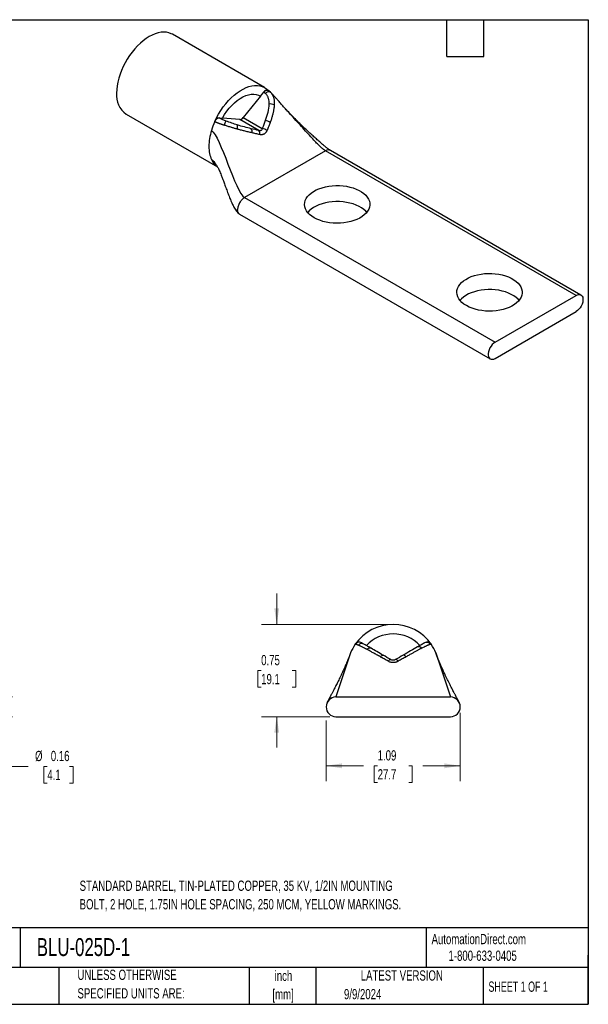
# Model space of a CAD drawing. Header units: inches. Extents: x 0.2 to 10.8, y 0.2 to 8.2.
# Tile 2 of 2: x 6.1 to 10.8, y 0.2 to 8.2. Entities that reach past the tile are written whole.
import ezdxf

# ---------------------------------------------------------------- set-up
doc = ezdxf.new("R2010")
doc.units = ezdxf.units.IN
doc.header["$MEASUREMENT"] = 0
doc.layers.add('TEXT', color=140, linetype='Continuous', lineweight=25)
doc.styles.add('SLDTEXTSTYLE0', font='TXT', dxfattribs={"width": 0.7})
doc.styles.add('SLDTEXTSTYLE1', font='TXT', dxfattribs={"width": 0.65})
doc.dimstyles.new('SLDDIMSTYLE0', dxfattribs={"dimtxt": 0.084961, "dimasz": 0.13, "dimexe": 0, "dimexo": 0.0625, "dimgap": 0.02124, "dimtad": 0, "dimtih": 1, "dimtoh": 1, "dimrnd": 1e-09, "dimzin": 12, "dimdsep": 46, "dimtxsty": 'SLDTEXTSTYLE0', "dimsah": 1, "dimcen": 0.09, "dimadec": 0, "dimazin": 3, "dimtfac": 1, "dimtofl": 0, "dimtmove": 0, "dimatfit": 3, "dimfxl": 0, "dimfrac": 2, "dimtolj": 1, "dimtzin": 12, "dimarcsym": 0})
doc.dimstyles.new('SLDDIMSTYLE2', dxfattribs={"dimtxt": 0.084961, "dimasz": 0.13, "dimexe": 0, "dimexo": 0.0625, "dimgap": 0.02124, "dimtad": 0, "dimtih": 1, "dimtoh": 1, "dimrnd": 1e-09, "dimdsep": 46, "dimtxsty": 'SLDTEXTSTYLE0', "dimsah": 1, "dimcen": 0.09, "dimadec": 0, "dimazin": 2, "dimtfac": 1, "dimtmove": 0, "dimatfit": 0, "dimfxl": 0, "dimfrac": 2, "dimtolj": 1, "dimtzin": 12, "dimarcsym": 0})

# ---------------------------------------------------------------- blocks, each defined once
blk = doc.blocks.new('_D_4')
at = {"color": 7, "linetype": 'Continuous', "lineweight": 0}
for p, q in [((5.9468, 2.7469), (5.9468, 2.9969)), ((5.6031, 2.7469), (6.0718, 2.7469)), ((5.6031, 2.5869), (6.0718, 2.5869)), ((5.9468, 2.1828), (5.9468, 2.5869)), ((6.1968, 2.1828), (5.9468, 2.1828)), ((6.3533, 2.1828), (6.3248, 2.1828)), ((6.3248, 2.1828), (6.3248, 2.0478)), ((6.5351, 2.1828), (6.5636, 2.1828)), ((6.5636, 2.1828), (6.5636, 2.0478)), ((6.3248, 2.0478), (6.3533, 2.0478)), ((6.5636, 2.0478), (6.5351, 2.0478))]:
    blk.add_line(p, q, dxfattribs=at)
at = {"color": 7, "linetype": 'Continuous', "lineweight": 18}
for points in [[(5.9468, 2.7469), (5.9668, 2.8769), (5.9268, 2.8769)], [(5.9468, 2.5869), (5.9268, 2.4569), (5.9668, 2.4569)]]:
    blk.add_solid(points, dxfattribs=at)
at = {"color": 7, "linetype": 'Continuous', "lineweight": 18, "char_height": 0.08333, "attachment_point": 1, "style": 'SLDTEXTSTYLE0'}
for s, insert in [('%%c', (6.2538, 2.3093)), ('0.16', (6.3821, 2.3093)), ('4.1', (6.3533, 2.1552))]:
    blk.add_mtext(s, dxfattribs=dict(at, insert=insert))
blk = doc.blocks.new('_D_5')
at = {"color": 7, "linetype": 'Continuous', "lineweight": 0}
for p, q in [((8.2178, 3.3369), (8.2178, 3.5869)), ((9.1144, 3.3369), (8.0928, 3.3369)), ((8.0916, 2.9619), (8.0631, 2.9619)), ((8.0631, 2.9619), (8.0631, 2.8268)), ((8.3441, 2.9619), (8.3726, 2.9619)), ((8.3726, 2.9619), (8.3726, 2.8268)), ((8.0631, 2.8268), (8.0916, 2.8268)), ((8.3726, 2.8268), (8.3441, 2.8268)), ((8.6494, 2.5869), (8.0928, 2.5869)), ((8.2178, 2.5869), (8.2178, 2.3369))]:
    blk.add_line(p, q, dxfattribs=at)
at = {"color": 7, "linetype": 'Continuous', "lineweight": 18}
for points in [[(8.2178, 3.3369), (8.2378, 3.4669), (8.1978, 3.4669)], [(8.2178, 2.5869), (8.1978, 2.4569), (8.2378, 2.4569)]]:
    blk.add_solid(points, dxfattribs=at)
at = {"color": 7, "linetype": 'Continuous', "lineweight": 18, "char_height": 0.08333, "attachment_point": 1, "style": 'SLDTEXTSTYLE0'}
for s, insert in [('0.75', (8.0916, 3.0883)), ('19.1', (8.0916, 2.9343))]:
    blk.add_mtext(s, dxfattribs=dict(at, insert=insert))
blk = doc.blocks.new('_D_6')
at = {"color": 7, "linetype": 'Continuous', "lineweight": 0}
for p, q in [((9.7094, 2.6169), (9.7094, 2.0628)), ((8.6194, 2.5569), (8.6194, 2.0628)), ((8.6194, 2.1878), (8.923, 2.1878)), ((9.0381, 2.1878), (9.0096, 2.1878)), ((9.0096, 2.1878), (9.0096, 2.0528)), ((9.2906, 2.1878), (9.3191, 2.1878)), ((9.3191, 2.1878), (9.3191, 2.0528)), ((9.7094, 2.1878), (9.4057, 2.1878)), ((9.0096, 2.0528), (9.0381, 2.0528)), ((9.3191, 2.0528), (9.2906, 2.0528))]:
    blk.add_line(p, q, dxfattribs=at)
at = {"color": 7, "linetype": 'Continuous', "lineweight": 18}
for points in [[(8.6194, 2.1878), (8.7494, 2.1678), (8.7494, 2.2078)], [(9.7094, 2.1878), (9.5794, 2.2078), (9.5794, 2.1678)]]:
    blk.add_solid(points, dxfattribs=at)
at = {"color": 7, "linetype": 'Continuous', "lineweight": 18, "char_height": 0.08333, "attachment_point": 1, "style": 'SLDTEXTSTYLE0'}
for s, insert in [('1.09', (9.0381, 2.3143)), ('27.7', (9.0381, 2.1602))]:
    blk.add_mtext(s, dxfattribs=dict(at, insert=insert))

msp = doc.modelspace()

# ---------------------------------------------------------------- linework, layer by layer
for p, q in [((8.1192, 7.6987), (7.3697, 8.1314)), ((8.0855, 7.6285), (7.9459, 7.4548)), ((8.0855, 7.6285), (8.1125, 7.662)), ((8.1127, 7.6619), (8.1125, 7.662)), ((8.1662, 7.6616), (8.1455, 7.677)), ((8.147, 7.6763), (8.1466, 7.6766)), ((8.1656, 7.6616), (8.1688, 7.6591)), ((6.9947, 7.4818), (7.7366, 7.0536)), ((7.7514, 7.4531), (7.751, 7.4534)), ((7.751, 7.4534), (7.778, 7.4509)), ((7.9176, 7.4385), (7.778, 7.4509)), ((7.9459, 7.4548), (8.1002, 7.3657)), ((8.0719, 7.3494), (7.9176, 7.4385)), ((8.6141, 7.1841), (7.9565, 6.8044)), ((10.6505, 6.0084), (8.6141, 7.1841)), ((10.6905, 6.0124), (8.6541, 7.188)), ((7.734, 7.058), (7.734, 7.0582)), ((7.9565, 6.8044), (9.9929, 5.6288)), ((7.9165, 6.6698), (9.9529, 5.4942)), ((9.9929, 5.6288), (10.6505, 6.0084)), ((9.9929, 5.4982), (10.6505, 5.8778)), ((8.8179, 3.1054), (8.8067, 3.0723)), ((9.5222, 3.0719), (9.5108, 3.1054)), ((8.6994, 2.7469), (9.6294, 2.7469)), ((8.6994, 2.5869), (9.6294, 2.5869))]:
    msp.add_line(p, q)
at = {"flags": 128}
for points in [[(7.3697, 8.1314), (7.3608, 8.136), (7.342, 8.1432), (7.3218, 8.1475), (7.3004, 8.1489), (7.278, 8.1474), (7.2548, 8.143), (7.2309, 8.1357), (7.2067, 8.1256), (7.1822, 8.1128), (7.1577, 8.0974), (7.1335, 8.0795), (7.1096, 8.0592), (7.0864, 8.0368), (7.064, 8.0125), (7.0426, 7.9864), (7.0224, 7.9587), (7.0035, 7.9298), (6.9862, 7.8998), (6.9706, 7.869), (6.9567, 7.8377), (6.9448, 7.8061), (6.9349, 7.7745), (6.9271, 7.7432), (6.9215, 7.7124), (6.9182, 7.6824), (6.917, 7.6535)], [(7.7136, 7.422), (7.7283, 7.453), (7.7448, 7.4832), (7.7629, 7.5126), (7.7824, 7.5408), (7.8032, 7.5675), (7.825, 7.5927), (7.8478, 7.6159), (7.8713, 7.6371), (7.8952, 7.6561), (7.9195, 7.6728), (7.9439, 7.6868), (7.9682, 7.6983), (7.9922, 7.707), (8.0157, 7.7128), (8.0384, 7.7158), (8.0603, 7.7159), (8.081, 7.7132), (8.1005, 7.7075), (8.1186, 7.699), (8.1351, 7.6878), (8.1488, 7.6751)], [(7.778, 7.4509), (7.7945, 7.4789), (7.8128, 7.5056), (7.8324, 7.5307), (7.8532, 7.554), (7.875, 7.5751), (7.8974, 7.5938), (7.9202, 7.6098), (7.9432, 7.6231), (7.9661, 7.6334), (7.9885, 7.6406), (8.0102, 7.6446), (8.0311, 7.6454), (8.0507, 7.6429), (8.0689, 7.6373), (8.0855, 7.6285)], [(8.1503, 7.6737), (8.1469, 7.6764), (8.1455, 7.677)], [(8.5218, 6.641), (8.5023, 6.6535), (8.4853, 6.6673), (8.471, 6.682), (8.4596, 6.6976), (8.4513, 6.7138), (8.4461, 6.7304), (8.4441, 6.7472), (8.4453, 6.7641), (8.4497, 6.7808), (8.4573, 6.7971), (8.4679, 6.8128), (8.4815, 6.8278), (8.4978, 6.8418), (8.5167, 6.8547), (8.5379, 6.8663), (8.5613, 6.8765), (8.5864, 6.8851), (8.613, 6.8921), (8.6408, 6.8974), (8.6695, 6.9008), (8.6986, 6.9025), (8.7278, 6.9022), (8.7568, 6.9002), (8.7853, 6.8962), (8.8128, 6.8905), (8.8391, 6.8831), (8.8638, 6.8741), (8.8866, 6.8635), (8.9073, 6.8516), (8.9256, 6.8384), (8.9413, 6.8241), (8.9541, 6.809), (8.964, 6.7931), (8.9708, 6.7766), (8.9744, 6.7599), (8.9748, 6.743), (8.972, 6.7262), (8.966, 6.7097), (8.9569, 6.6936), (8.9448, 6.6783), (8.9298, 6.6637), (8.9121, 6.6503), (8.892, 6.638), (8.8697, 6.6271), (8.8454, 6.6177), (8.8195, 6.6098), (8.7923, 6.6037), (8.764, 6.5993), (8.7351, 6.5968), (8.7059, 6.5961), (8.6767, 6.5972), (8.6479, 6.6003), (8.6199, 6.6051), (8.5929, 6.6116), (8.5674, 6.6199), (8.5436, 6.6297), (8.5218, 6.641)], [(8.9497, 6.684), (8.9413, 6.6935), (8.9256, 6.7078), (8.9073, 6.7209), (8.8866, 6.7329), (8.8638, 6.7434), (8.8391, 6.7525), (8.8128, 6.7599), (8.7853, 6.7656), (8.7568, 6.7695), (8.7278, 6.7716), (8.6986, 6.7718), (8.6695, 6.7702), (8.6408, 6.7667), (8.613, 6.7615), (8.5864, 6.7545), (8.5613, 6.7458), (8.5379, 6.7356), (8.5167, 6.724), (8.4978, 6.7112), (8.4815, 6.6971), (8.4694, 6.684)], [(9.7592, 5.9266), (9.7397, 5.9392), (9.7227, 5.9529), (9.7085, 5.9677), (9.6971, 5.9832), (9.6887, 5.9994), (9.6835, 6.016), (9.6815, 6.0329), (9.6827, 6.0497), (9.6871, 6.0664), (9.6947, 6.0827), (9.7053, 6.0985), (9.7189, 6.1134), (9.7352, 6.1274), (9.7541, 6.1403), (9.7754, 6.1519), (9.7987, 6.1621), (9.8238, 6.1708), (9.8505, 6.1778), (9.8783, 6.183), (9.9069, 6.1865), (9.936, 6.1881), (9.9653, 6.1879), (9.9943, 6.1858), (10.0227, 6.1819), (10.0503, 6.1762), (10.0765, 6.1688), (10.1013, 6.1597), (10.1241, 6.1492), (10.1448, 6.1372), (10.1631, 6.124), (10.1787, 6.1098), (10.1916, 6.0946), (10.2014, 6.0787), (10.2082, 6.0623), (10.2118, 6.0455), (10.2122, 6.0286), (10.2094, 6.0118), (10.2034, 5.9953), (10.1943, 5.9793), (10.1822, 5.9639), (10.1672, 5.9494), (10.1496, 5.9359), (10.1295, 5.9237), (10.1071, 5.9127), (10.0829, 5.9033), (10.057, 5.8955), (10.0297, 5.8893), (10.0015, 5.885), (9.9725, 5.8824), (9.9433, 5.8817), (9.9141, 5.8829), (9.8854, 5.8859), (9.8573, 5.8907), (9.8304, 5.8973), (9.8048, 5.9055), (9.781, 5.9153), (9.7592, 5.9266)], [(10.1872, 5.9697), (10.1787, 5.9791), (10.1631, 5.9934), (10.1448, 6.0066), (10.1241, 6.0185), (10.1013, 6.0291), (10.0765, 6.0381), (10.0503, 6.0455), (10.0227, 6.0512), (9.9943, 6.0551), (9.9653, 6.0572), (9.936, 6.0575), (9.9069, 6.0558), (9.8783, 6.0524), (9.8505, 6.0471), (9.8238, 6.0401), (9.7987, 6.0315), (9.7754, 6.0213), (9.7541, 6.0097), (9.7352, 5.9968), (9.7189, 5.9828), (9.7068, 5.9697)], [(10.6505, 6.0084), (10.6623, 6.0138), (10.6736, 6.0161), (10.6838, 6.0152), (10.6926, 6.0111), (10.6995, 6.0041), (10.7043, 5.9944), (10.7068, 5.9824), (10.7068, 5.9688), (10.7043, 5.954), (10.6995, 5.9387), (10.6926, 5.9237), (10.6838, 5.9095), (10.6736, 5.8967), (10.6623, 5.886), (10.6505, 5.8778)], [(9.9929, 5.6288), (9.9812, 5.6206), (9.9699, 5.6099), (9.9597, 5.5971), (9.9509, 5.5829), (9.9439, 5.5679), (9.9391, 5.5526), (9.9367, 5.5378), (9.9367, 5.5242), (9.9391, 5.5122), (9.9439, 5.5025), (9.9509, 5.4955), (9.9597, 5.4914), (9.9699, 5.4905), (9.9812, 5.4928), (9.9929, 5.4982)], [(9.0603, 3.0731), (9.0637, 3.0768), (9.067, 3.08), (9.0703, 3.0827), (9.0735, 3.0847), (9.0765, 3.0861), (9.0792, 3.0867), (9.0816, 3.0867), (9.0836, 3.086)], [(9.1233, 3.0376), (9.1265, 3.0413), (9.1296, 3.0445), (9.1326, 3.0471), (9.1355, 3.0492), (9.1381, 3.0506), (9.1405, 3.0514), (9.1426, 3.0515), (9.1444, 3.0509)], [(9.2054, 3.0376), (9.2023, 3.0413), (9.1991, 3.0445), (9.1961, 3.0471), (9.1932, 3.0492), (9.1906, 3.0506), (9.1882, 3.0514), (9.1861, 3.0515), (9.1844, 3.0509)], [(9.2686, 3.0732), (9.2653, 3.0769), (9.2619, 3.0801), (9.2586, 3.0828), (9.2554, 3.0848), (9.2525, 3.0862), (9.2498, 3.0868), (9.2473, 3.0868), (9.2453, 3.0861)]]:
    msp.add_lwpolyline(points, dxfattribs=at)
for centre, radius, start, end in [((7.1018, 7.6337), 0.1859, 173.88066, 234.80716), ((8.1406, 7.6447), 0.0327, 81.2325, 148.38142), ((8.1524, 7.6295), 0.0338, 61.06294, 140.5333), ((8.1666, 7.4993), 0.066, 61.84135, 101.26652), ((7.7582, 7.4074), 0.0462, 98.50621, 162.04393), ((7.9154, 7.4749), 0.0365, 273.42954, 326.56509), ((7.9387, 7.3386), 0.1586, 146.19012, 159.9965), ((7.8502, 7.3786), 0.0498, 339.38745, 19.18459), ((7.9798, 7.3399), 0.0389, 345.67988, 38.20642), ((8.0839, 7.2715), 0.0956, 54.85507, 80.22018), ((8.1151, 7.3417), 0.0889, 56.08475, 83.87187), ((8.0438, 7.3239), 0.0379, 348.13647, 42.16756), ((9.1644, 2.9619), 0.375, 34.64169, 145.35831), ((9.1644, 2.9619), 0.2975, 43.03818, 136.96182), ((8.8888, 3.1523), 0.04, 60.00113, 145.36804), ((8.9092, 3.1453), 0.0359, 63.30717, 141.36683), ((8.9759, 3.1173), 0.0274, 72.6904, 146.20507), ((9.3723, 3.1264), 0.029, 35.61684, 109.99416), ((9.4369, 3.1513), 0.0394, 35.80031, 119.37517), ((9.44, 3.1523), 0.04, 34.63136, 119.9995), ((8.6994, 2.6669), 0.08, 90, 270), ((9.6294, 2.6669), 0.08, 270, 90)]:
    msp.add_arc(centre, radius, start, end)
for points, knots in [([(8.1125, 7.662), (8.1127, 7.6624), (8.114, 7.664), (8.116, 7.6661), (8.1188, 7.6689), (8.1212, 7.6709), (8.1242, 7.6731), (8.1266, 7.6746), (8.1296, 7.6762), (8.132, 7.6772), (8.135, 7.678), (8.1372, 7.6784), (8.14, 7.6785), (8.1421, 7.6782), (8.1445, 7.6776), (8.1458, 7.677), (8.1466, 7.6765)], [0, 0, 0, 0, 0.024468, 0.122529, 0.171484, 0.269545, 0.3185, 0.416561, 0.465516, 0.563577, 0.612531, 0.710593, 0.759547, 0.857608, 0.906563, 1, 1, 1, 1]), ([(8.1263, 7.651), (8.1317, 7.6454), (8.1362, 7.6393), (8.1435, 7.626), (8.1464, 7.6187), (8.1528, 7.5963), (8.1541, 7.5805), (8.1537, 7.5641)], [0, 0, 0, 0, 0.25, 0.25, 0.5, 0.5, 1, 1, 1, 1]), ([(8.1688, 7.6591), (8.17, 7.6578), (8.1725, 7.6551), (8.176, 7.6507), (8.1794, 7.6459), (8.1827, 7.6406), (8.1858, 7.6348), (8.1886, 7.6283), (8.1912, 7.6212), (8.1937, 7.6123), (8.196, 7.6014), (8.1976, 7.588), (8.1983, 7.5733), (8.198, 7.5629), (8.1978, 7.5575)], [0, 0, 0, 0, 0.051163, 0.105186, 0.162235, 0.22251, 0.286242, 0.353704, 0.425205, 0.501098, 0.613341, 0.733399, 0.862035, 1, 1, 1, 1]), ([(8.2877, 7.5272), (8.2784, 7.5373), (8.2613, 7.556), (8.2381, 7.5824), (8.2187, 7.6046), (8.201, 7.6248), (8.1851, 7.6424), (8.1743, 7.6532), (8.1693, 7.6583)], [0, 0, 0, 0, 0.237177, 0.437641, 0.600736, 0.733498, 0.876727, 1, 1, 1, 1]), ([(8.1537, 7.5641), (8.1532, 7.5421), (8.1495, 7.5196), (8.1391, 7.4747), (8.1323, 7.4524), (8.1246, 7.4301)], [0, 0, 0, 0, 0.5, 0.5, 1, 1, 1, 1]), ([(8.1978, 7.5575), (8.1976, 7.5543), (8.1971, 7.5478), (8.1961, 7.5378), (8.1947, 7.5273), (8.1929, 7.5165), (8.1907, 7.5052), (8.1881, 7.4935), (8.1852, 7.4815), (8.1819, 7.469), (8.1782, 7.4561), (8.1741, 7.4429), (8.1696, 7.4293), (8.1664, 7.4201), (8.1647, 7.4155)], [0, 0, 0, 0, 0.06896, 0.140401, 0.214387, 0.290972, 0.370196, 0.452091, 0.536677, 0.623964, 0.713955, 0.806638, 0.901996, 1, 1, 1, 1]), ([(8.6541, 7.188), (8.6501, 7.1906), (8.6394, 7.1974), (8.62, 7.2126), (8.5952, 7.2329), (8.5684, 7.256), (8.5402, 7.2808), (8.5136, 7.3048), (8.4881, 7.3282), (8.4603, 7.3542), (8.4296, 7.3833), (8.3954, 7.4164), (8.3602, 7.4515), (8.3233, 7.489), (8.2998, 7.5142), (8.2877, 7.5272)], [0, 0, 0, 0, 0.033659, 0.088981, 0.145172, 0.223439, 0.29589, 0.366936, 0.434538, 0.501481, 0.593158, 0.687218, 0.786069, 0.889467, 1, 1, 1, 1]), ([(8.6141, 7.1841), (8.6091, 7.1874), (8.5977, 7.1951), (8.5785, 7.2123), (8.5546, 7.2353), (8.5261, 7.2648), (8.4909, 7.3025), (8.451, 7.3463), (8.4073, 7.395), (8.3632, 7.4442), (8.3236, 7.4883), (8.2985, 7.5154), (8.2881, 7.5265)], [0, 0, 0, 0, 0.043018, 0.097175, 0.162657, 0.252896, 0.3548, 0.487178, 0.626518, 0.767344, 0.90415, 1, 1, 1, 1]), ([(7.7136, 7.422), (7.7154, 7.4261), (7.7178, 7.4304), (7.7236, 7.4384), (7.727, 7.4422), (7.7342, 7.4482), (7.738, 7.4505), (7.745, 7.4532), (7.7482, 7.4536), (7.751, 7.4534)], [0, 0, 0, 0, 0.25, 0.25, 0.5, 0.5, 0.75, 0.75, 1, 1, 1, 1]), ([(7.7514, 7.4531), (7.7526, 7.4524), (7.7552, 7.451), (7.7594, 7.4487), (7.7646, 7.446), (7.7707, 7.443), (7.7799, 7.4386), (7.7919, 7.4331), (7.8018, 7.4289), (7.8069, 7.4268)], [0, 0, 0, 0, 0.078135, 0.162007, 0.251895, 0.375567, 0.501932, 0.748028, 1, 1, 1, 1]), ([(7.7896, 7.3928), (7.7868, 7.3937), (7.7814, 7.3954), (7.7735, 7.398), (7.7661, 7.4004), (7.7591, 7.4028), (7.7526, 7.4051), (7.7464, 7.4073), (7.7407, 7.4095), (7.7354, 7.4116), (7.7305, 7.4137), (7.7259, 7.4157), (7.7217, 7.4177), (7.7178, 7.4197), (7.7154, 7.421), (7.7142, 7.4216)], [0, 0, 0, 0, 0.102334, 0.199445, 0.291691, 0.379389, 0.462813, 0.542204, 0.617771, 0.689695, 0.758139, 0.823249, 0.885167, 0.944033, 1, 1, 1, 1]), ([(7.8968, 7.361), (7.8931, 7.3621), (7.8858, 7.3641), (7.8749, 7.3672), (7.8643, 7.3702), (7.8541, 7.3732), (7.8424, 7.3767), (7.8294, 7.3805), (7.8154, 7.3848), (7.8022, 7.3889), (7.7937, 7.3915), (7.7896, 7.3928)], [0, 0, 0, 0, 0.106956, 0.210183, 0.309783, 0.405874, 0.498582, 0.636349, 0.765346, 0.886323, 1, 1, 1, 1]), ([(7.8972, 7.3949), (7.8824, 7.3995), (7.8675, 7.4043), (7.8374, 7.4148), (7.822, 7.4206), (7.8069, 7.4268)], [0, 0, 0, 0, 0.5, 0.5, 1, 1, 1, 1]), ([(8.0175, 7.3303), (8.012, 7.3316), (8.0013, 7.3341), (7.9852, 7.338), (7.9695, 7.3418), (7.9542, 7.3457), (7.9393, 7.3496), (7.9248, 7.3534), (7.9107, 7.3572), (7.9014, 7.3598), (7.8968, 7.361)], [0, 0, 0, 0, 0.141309, 0.278, 0.410023, 0.53735, 0.659976, 0.777925, 0.891242, 1, 1, 1, 1]), ([(8.0104, 7.3639), (7.9922, 7.3684), (7.9738, 7.3732), (7.9362, 7.3834), (7.917, 7.3888), (7.8972, 7.3949)], [0, 0, 0, 0, 0.5, 0.5, 1, 1, 1, 1]), ([(8.1002, 7.3657), (8.0993, 7.3586), (8.0963, 7.3531), (8.0887, 7.3487), (8.0857, 7.3479), (8.0792, 7.3477), (8.0755, 7.3483), (8.0719, 7.3494)], [0, 0, 0, 0, 0.5, 0.5, 0.75, 0.75, 1, 1, 1, 1]), ([(8.1647, 7.4155), (8.1628, 7.4102), (8.159, 7.3996), (8.1527, 7.3834), (8.1461, 7.3667), (8.1414, 7.3554), (8.139, 7.3497)], [0, 0, 0, 0, 0.237783, 0.483787, 0.737908, 1, 1, 1, 1]), ([(8.0809, 7.3161), (8.0754, 7.3173), (8.0647, 7.3196), (8.0486, 7.3232), (8.033, 7.3267), (8.0226, 7.3291), (8.0175, 7.3303)], [0, 0, 0, 0, 0.262049, 0.516154, 0.762173, 1, 1, 1, 1]), ([(8.139, 7.3497), (8.1383, 7.3481), (8.1369, 7.345), (8.1345, 7.3407), (8.1319, 7.3367), (8.1281, 7.3316), (8.1227, 7.3261), (8.1153, 7.3209), (8.1073, 7.3172), (8.0987, 7.3152), (8.0898, 7.3147), (8.0839, 7.3156), (8.0809, 7.3161)], [0, 0, 0, 0, 0.063605, 0.126225, 0.188176, 0.24978, 0.375041, 0.49922, 0.623579, 0.749054, 0.873166, 1, 1, 1, 1]), ([(8.6541, 7.188), (8.6482, 7.1901), (8.6365, 7.1944), (8.6216, 7.1875), (8.6141, 7.1841)], [0, 0, 0, 0, 0.499949, 1, 1, 1, 1]), ([(7.6867, 7.1153), (7.691, 7.1122), (7.7005, 7.1051), (7.7137, 7.0885), (7.7255, 7.0721), (7.7323, 7.0606), (7.7347, 7.0567)], [0, 0, 0, 0, 0.218884, 0.495097, 0.825593, 1, 1, 1, 1]), ([(7.6867, 7.1153), (7.6923, 7.1049), (7.7034, 7.0842), (7.7204, 7.0648), (7.7324, 7.0576), (7.7353, 7.0559)], [0, 0, 0, 0, 0.431503, 0.863006, 1, 1, 1, 1]), ([(7.734, 7.0582), (7.7363, 7.0542), (7.7405, 7.0471), (7.7461, 7.0351), (7.7519, 7.0222), (7.7587, 7.0062), (7.7674, 6.9845), (7.7768, 6.9599), (7.7878, 6.9303), (7.8004, 6.8957), (7.8148, 6.8566), (7.8298, 6.817), (7.8435, 6.7831), (7.8565, 6.7537), (7.8705, 6.725), (7.8858, 6.6998), (7.9016, 6.6804), (7.9116, 6.6733), (7.9164, 6.6698)], [0, 0, 0, 0, 0.066783, 0.1175407, 0.1516245, 0.2005307, 0.2547933, 0.319636, 0.3825304, 0.4623722, 0.5567617, 0.6484127, 0.7313334, 0.7871394, 0.8511592, 0.9269853, 0.9648204, 1, 1, 1, 1]), ([(7.9565, 6.8044), (7.9491, 6.8002), (7.9417, 6.7942), (7.928, 6.7798), (7.9217, 6.7713), (7.9112, 6.7531), (7.907, 6.7435), (7.9014, 6.7244), (7.8999, 6.715), (7.8999, 6.7065)], [0, 0, 0, 0, 0.25, 0.25, 0.5, 0.5, 0.75, 0.75, 1, 1, 1, 1]), ([(7.9165, 6.6698), (7.9165, 6.6698), (7.9104, 6.671), (7.9028, 6.6831), (7.9009, 6.6987), (7.8999, 6.7065)], [0, 0, 0, 0, 0.000102, 0.500051, 1, 1, 1, 1]), ([(8.8811, 3.1677), (8.8797, 3.1683), (8.8769, 3.1693), (8.8732, 3.1706), (8.8699, 3.1717), (8.867, 3.1725), (8.8645, 3.1732), (8.8624, 3.1737), (8.8606, 3.1741), (8.8591, 3.1744), (8.8579, 3.1747), (8.857, 3.1748), (8.8564, 3.1749), (8.856, 3.175), (8.8559, 3.175), (8.8558, 3.175)], [0, 0, 0, 0, 0.102334, 0.199445, 0.291691, 0.379389, 0.462813, 0.542204, 0.617771, 0.689695, 0.758139, 0.823249, 0.885167, 0.944033, 1, 1, 1, 1]), ([(8.9532, 3.1326), (8.9502, 3.1341), (8.9445, 3.1372), (8.9362, 3.1416), (8.9284, 3.1457), (8.921, 3.1494), (8.9129, 3.1535), (8.9043, 3.1576), (8.8956, 3.1617), (8.8879, 3.165), (8.8833, 3.1668), (8.8811, 3.1677)], [0, 0, 0, 0, 0.106956, 0.210183, 0.309783, 0.405874, 0.498582, 0.636349, 0.765346, 0.886323, 1, 1, 1, 1]), ([(8.9088, 3.1869), (8.9088, 3.1869), (8.9089, 3.1869), (8.9094, 3.1866), (8.9103, 3.186), (8.9117, 3.1852), (8.9143, 3.1837), (8.9185, 3.1813), (8.923, 3.1787), (8.9253, 3.1774)], [0, 0, 0, 0, 0.078135, 0.162007, 0.251895, 0.375567, 0.501932, 0.748028, 1, 1, 1, 1]), ([(8.984, 3.1435), (8.9725, 3.1501), (8.9616, 3.1564), (8.9417, 3.1679), (8.9326, 3.1732), (8.9253, 3.1774)], [0, 0, 0, 0, 0.5, 0.5, 1, 1, 1, 1]), ([(9.0603, 3.0731), (9.0551, 3.0761), (9.0447, 3.0819), (9.0297, 3.0903), (9.0152, 3.0984), (9.0015, 3.1061), (8.9884, 3.1133), (8.976, 3.1201), (8.9643, 3.1266), (8.9568, 3.1306), (8.9532, 3.1326)], [0, 0, 0, 0, 0.141309, 0.278, 0.410023, 0.53735, 0.659976, 0.777925, 0.891242, 1, 1, 1, 1]), ([(9.0836, 3.086), (9.0662, 3.096), (9.0491, 3.1059), (9.0157, 3.1252), (8.9995, 3.1345), (8.984, 3.1435)], [0, 0, 0, 0, 0.5, 0.5, 1, 1, 1, 1]), ([(9.3624, 3.1537), (9.3451, 3.1437), (9.326, 3.1327), (9.2865, 3.1099), (9.2661, 3.0981), (9.2453, 3.0861)], [0, 0, 0, 0, 0.5, 0.5, 1, 1, 1, 1]), ([(9.3959, 3.1433), (9.3932, 3.1419), (9.3878, 3.1391), (9.3793, 3.1346), (9.3703, 3.1297), (9.3609, 3.1246), (9.351, 3.1192), (9.3406, 3.1135), (9.3297, 3.1074), (9.3184, 3.1011), (9.3066, 3.0946), (9.2944, 3.0877), (9.2817, 3.0806), (9.273, 3.0757), (9.2686, 3.0732)], [0, 0, 0, 0, 0.06896, 0.140401, 0.214387, 0.290972, 0.370196, 0.452091, 0.536677, 0.623964, 0.713955, 0.806638, 0.901996, 1, 1, 1, 1]), ([(9.4176, 3.1856), (9.4157, 3.1845), (9.4129, 3.1829), (9.4059, 3.1788), (9.4016, 3.1763), (9.387, 3.1679), (9.3753, 3.1612), (9.3624, 3.1537)], [0, 0, 0, 0, 0.25, 0.25, 0.5, 0.5, 1, 1, 1, 1]), ([(9.4688, 3.1743), (9.4682, 3.1742), (9.467, 3.1739), (9.4647, 3.1733), (9.4619, 3.1726), (9.4587, 3.1716), (9.455, 3.1704), (9.4506, 3.1689), (9.4456, 3.167), (9.4392, 3.1643), (9.431, 3.1607), (9.4206, 3.1558), (9.4089, 3.1501), (9.4003, 3.1456), (9.3959, 3.1433)], [0, 0, 0, 0, 0.051163, 0.105186, 0.162235, 0.22251, 0.286242, 0.353704, 0.425205, 0.501098, 0.613341, 0.733399, 0.862035, 1, 1, 1, 1]), ([(9.4729, 3.175), (9.4728, 3.175), (9.4728, 3.175), (9.4722, 3.1749), (9.4714, 3.1748), (9.4703, 3.1746), (9.4693, 3.1744), (9.4688, 3.1743)], [0, 0, 0, 0, 0.177883, 0.366227, 0.565642, 0.776706, 1, 1, 1, 1]), ([(8.8061, 3.0725), (8.8059, 3.0722), (8.8057, 3.0717), (8.8035, 3.0663), (8.7993, 3.0561), (8.793, 3.0411), (8.7858, 3.0239), (8.7784, 3.0067), (8.7708, 2.9893), (8.7636, 2.9732), (8.7565, 2.9577), (8.7488, 2.941), (8.7403, 2.923), (8.731, 2.9036), (8.7214, 2.8841), (8.7124, 2.8659), (8.7037, 2.8484), (8.6949, 2.831), (8.6857, 2.813), (8.6755, 2.7933), (8.6642, 2.7716), (8.6532, 2.7505), (8.6431, 2.7315), (8.635, 2.7161), (8.6282, 2.7031), (8.626, 2.6985), (8.625, 2.6964)], [0, 0, 0, 0, 0.018361, 0.038337, 0.081754, 0.1265, 0.168846, 0.216909, 0.254077, 0.286699, 0.327255, 0.360783, 0.401809, 0.451852, 0.495375, 0.538033, 0.579587, 0.619826, 0.66367, 0.710899, 0.766532, 0.827981, 0.875565, 0.921961, 0.964399, 1, 1, 1, 1]), ([(9.1233, 3.0376), (9.1177, 3.0408), (9.1068, 3.0469), (9.0908, 3.056), (9.0753, 3.0647), (9.0653, 3.0703), (9.0603, 3.0731)], [0, 0, 0, 0, 0.262049, 0.516154, 0.762173, 1, 1, 1, 1]), ([(9.1844, 3.0509), (9.1785, 3.0475), (9.1715, 3.0456), (9.1608, 3.0456), (9.1573, 3.046), (9.1505, 3.0479), (9.1473, 3.0492), (9.1444, 3.0509)], [0, 0, 0, 0, 0.5, 0.5, 0.75, 0.75, 1, 1, 1, 1]), ([(9.2686, 3.0732), (9.2637, 3.0704), (9.2536, 3.0648), (9.2381, 3.056), (9.222, 3.047), (9.211, 3.0408), (9.2054, 3.0376)], [0, 0, 0, 0, 0.237783, 0.483787, 0.737908, 1, 1, 1, 1]), ([(9.7037, 2.6964), (9.7032, 2.6976), (9.702, 2.7001), (9.6972, 2.7095), (9.6896, 2.7239), (9.6806, 2.7409), (9.674, 2.7536), (9.6693, 2.7623), (9.6652, 2.7702), (9.6603, 2.7796), (9.6506, 2.7983), (9.6357, 2.8273), (9.6186, 2.8612), (9.6042, 2.8905), (9.5932, 2.9131), (9.5833, 2.9339), (9.5743, 2.9531), (9.5656, 2.9721), (9.5563, 2.9929), (9.5469, 3.0143), (9.5381, 3.0346), (9.5311, 3.0514), (9.5251, 3.066), (9.5234, 3.0705), (9.5227, 3.0725)], [0, 0, 0, 0, 0.021995, 0.046029, 0.105204, 0.155847, 0.189196, 0.207078, 0.227372, 0.251579, 0.279908, 0.369599, 0.465366, 0.522923, 0.57571, 0.623361, 0.667083, 0.706495, 0.757713, 0.818146, 0.866973, 0.915884, 0.96144, 1, 1, 1, 1]), ([(9.2054, 3.0376), (9.2039, 3.0368), (9.2008, 3.0351), (9.196, 3.033), (9.191, 3.0312), (9.1842, 3.0291), (9.1753, 3.0273), (9.1644, 3.0266), (9.1535, 3.0273), (9.1429, 3.0294), (9.1326, 3.0328), (9.1264, 3.036), (9.1233, 3.0376)], [0, 0, 0, 0, 0.063605, 0.126225, 0.188176, 0.24978, 0.375041, 0.49922, 0.623579, 0.749054, 0.873166, 1, 1, 1, 1])]:
    msp.add_open_spline(points, degree=3, knots=knots)
for points in [[(8.1127, 7.6619), (8.1179, 7.6589), (8.1223, 7.6551), (8.1263, 7.651)], [(7.7136, 7.422), (7.703, 7.3982), (7.694, 7.3739), (7.6867, 7.3497)], [(7.7136, 7.422), (7.7138, 7.4219), (7.714, 7.4218), (7.7142, 7.4216)], [(8.0719, 7.3494), (8.0517, 7.354), (8.0312, 7.3588), (8.0104, 7.3639)], [(8.1246, 7.4301), (8.1172, 7.4086), (8.1089, 7.3871), (8.1002, 7.3657)], [(7.6867, 7.3497), (7.6806, 7.329), (7.6704, 7.2857), (7.6665, 7.2417), (7.6665, 7.2208)], [(7.6867, 7.3497), (7.7606, 7.307), (7.8826, 6.8471), (7.9565, 6.8044)], [(7.6665, 7.2208), (7.6665, 7.2), (7.6704, 7.1604), (7.6806, 7.1289), (7.6867, 7.1153)], [(8.8558, 3.175), (8.8409, 3.1534), (8.8281, 3.13), (8.8179, 3.1054)], [(8.8558, 3.175), (8.8558, 3.175), (8.8558, 3.175), (8.8558, 3.175)], [(9.4729, 3.175), (9.4729, 3.175), (9.4729, 3.175), (9.4729, 3.175)], [(9.5108, 3.1054), (9.5006, 3.13), (9.4878, 3.1534), (9.4729, 3.175)], [(8.8179, 3.1054), (8.8179, 3.1054), (8.6994, 2.7469), (8.6994, 2.7469)], [(9.1444, 3.0509), (9.1239, 3.0627), (9.1036, 3.0745), (9.0836, 3.086)], [(9.2453, 3.0861), (9.2253, 3.0745), (9.2049, 3.0628), (9.1844, 3.0509)], [(9.5108, 3.1054), (9.5108, 3.1054), (9.6294, 2.7469), (9.6294, 2.7469)]]:
    msp.add_open_spline(points, degree=3)
at = {"layer": 'TEXT'}
for p, q in [((0.25, 8.25), (10.75, 8.25)), ((9.6, 7.95), (9.6, 8.25)), ((9.9, 7.95), (9.9, 8.25)), ((10.75, 8.25), (10.75, 0.25)), ((9.6, 7.95), (9.9, 7.95)), ((10.75, 0.8711), (0.25, 0.8711)), ((6.1322, 0.8711), (6.1322, 0.55)), ((9.4321, 0.8711), (9.4321, 0.55)), ((10.75, 0.25), (10.75, 0.65)), ((10.75, 0.55), (0.25, 0.55)), ((6.448, 0.55), (6.448, 0.25)), ((7.9931, 0.55), (7.9931, 0.25)), ((8.5359, 0.55), (8.5359, 0.25)), ((9.8956, 0.55), (9.8956, 0.25)), ((0.25, 0.25), (10.75, 0.25))]:
    msp.add_line(p, q, dxfattribs=at)

# ---------------------------------------------------------------- texts
at = {"color": 7, "linetype": 'Continuous', "lineweight": 0, "char_height": 0.083333, "attachment_point": 1, "style": 'SLDTEXTSTYLE0'}
for s, insert in [('STANDARD BARREL, TIN-PLATED COPPER, 35 KV, 1/2IN MOUNTING', (6.6162, 1.2551)), ('BOLT, 2 HOLE, 1.75IN HOLE SPACING, 250 MCM, YELLOW MARKINGS.', (6.6162, 1.1046))]:
    msp.add_mtext(s, dxfattribs=dict(at, insert=insert))
at = {"color": 179, "linetype": 'Continuous', "lineweight": 18, "char_height": 0.083333, "attachment_point": 1, "style": 'SLDTEXTSTYLE0'}
for s, insert in [('AutomationDirect.com', (9.4762, 0.8219)), ('1-800-633-0405', (9.6138, 0.6865))]:
    msp.add_mtext(s, dxfattribs=dict(at, insert=insert))
at = {"layer": 'TEXT'}
for s, insert, char_height, attachment_point, style in [('BLU-025D-1', (6.268, 0.788), 0.14583, 1, 'SLDTEXTSTYLE0'), ('UNLESS OTHERWISE', (6.5987, 0.5315), 0.083333, 1, 'SLDTEXTSTYLE0'), ('inch', (8.2726, 0.5235), 0.08333, 2, 'SLDTEXTSTYLE0'), ('LATEST VERSION', (9.2343, 0.5261), 0.083333, 2, 'SLDTEXTSTYLE0'), ('SHEET 1 OF 1', (9.9386, 0.4351), 0.083333, 1, 'SLDTEXTSTYLE1'), ('SPECIFIED UNITS ARE:', (6.5987, 0.381), 0.083333, 1, 'SLDTEXTSTYLE0'), ('[mm]', (8.2698, 0.373), 0.08333, 2, 'SLDTEXTSTYLE0'), ('9/9/2024', (8.7643, 0.3743), 0.08333, 1, 'SLDTEXTSTYLE0')]:
    msp.add_mtext(s, dxfattribs=dict(at, insert=insert, char_height=char_height, attachment_point=attachment_point, style=style))

# ---------------------------------------------------------------- dimensions: what is measured, and where the dimension line sits
at = {"color": 7, "linetype": 'Continuous', "lineweight": 18}
dim = msp.add_linear_dim(base=(8.2178, 3.3369), p1=(8.6994, 2.5869), p2=(9.1644, 3.3369), angle=90, dimstyle='SLDDIMSTYLE2', dxfattribs=at)
dim.commit()
dim.dimension.update_dxf_attribs({"geometry": '_D_5', "text_midpoint": (8.2178, 2.9619), "dimtype": 160})
dim = msp.add_linear_dim(base=(5.9468, 2.5869), p1=(5.5531, 2.7469), p2=(5.5531, 2.5869), angle=90, text='%%c<>', dimstyle='SLDDIMSTYLE2', dxfattribs=at)
dim.commit()
dim.dimension.update_dxf_attribs({"geometry": '_D_4', "text_midpoint": (5.9468, 2.1828), "dimtype": 160})
dim = msp.add_linear_dim(base=(8.6194, 2.1878), p1=(9.7094, 2.6669), p2=(8.6194, 2.6669), dimstyle='SLDDIMSTYLE0', dxfattribs=at)
dim.commit()
dim.dimension.update_dxf_attribs({"geometry": '_D_6', "text_midpoint": (9.1644, 2.1878), "dimtype": 160})

doc.saveas('drawing.dxf')
